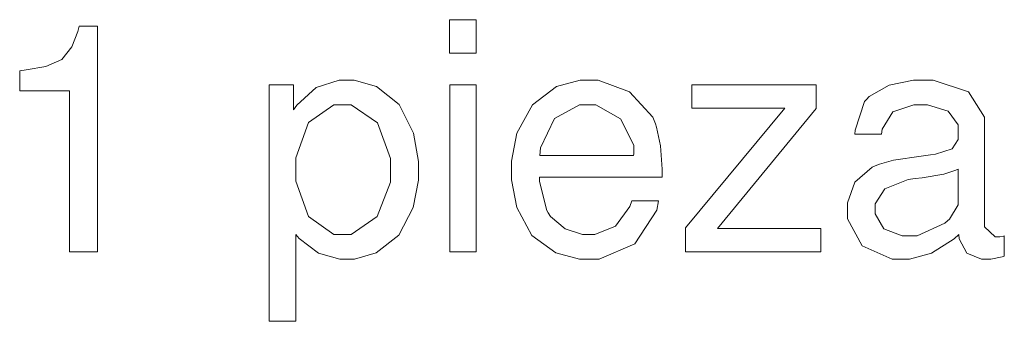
# Model space of a CAD drawing. Header units: millimetres. Extents: x -427 to 344, y -325 to 221.
# Tile 5 of 14: x -307 to -288, y -12 to -6. Entities that reach past the tile are written whole.
import ezdxf

# ---------------------------------------------------------------- set-up
doc = ezdxf.new("R2010")
doc.units = ezdxf.units.MM
doc.header["$MEASUREMENT"] = 0
doc.layers.add('Layer 1', color=7, linetype='Continuous')

msp = doc.modelspace()

# ---------------------------------------------------------------- linework, layer by layer
at = {"layer": 'Layer 1', "lineweight": 9}
for points in [[(-298.2639, -5.887), (-298.2639, -5.887), (-298.7979, -5.887), (-298.7979, -5.887)], [(-298.7979, -5.887), (-298.7979, -5.887), (-298.7979, -6.554), (-298.7979, -6.554)], [(-298.2639, -6.554), (-298.2639, -6.554), (-298.2639, -5.887), (-298.2639, -5.887)], [(-306.2019, -6.014), (-306.2019, -6.014), (-306.2329, -6.12), (-306.2329, -6.12)], [(-305.8389, -6.014), (-305.8389, -6.014), (-306.2019, -6.014), (-306.2019, -6.014)], [(-305.8389, -10.522), (-305.8389, -10.522), (-305.8389, -6.014), (-305.8389, -6.014)], [(-306.2329, -6.12), (-306.2329, -6.12), (-306.3509, -6.431), (-306.3509, -6.431)], [(-306.3509, -6.431), (-306.3509, -6.431), (-306.5479, -6.68), (-306.5479, -6.68)], [(-306.5479, -6.68), (-306.5479, -6.68), (-306.8709, -6.82), (-306.8709, -6.82)], [(-298.7979, -6.554), (-298.7979, -6.554), (-298.2639, -6.554), (-298.2639, -6.554)], [(-307.2619, -6.89), (-307.2619, -6.89), (-307.3929, -6.907), (-307.3929, -6.907)], [(-306.8709, -6.82), (-306.8709, -6.82), (-307.2619, -6.89), (-307.2619, -6.89)], [(-307.3929, -6.907), (-307.3929, -6.907), (-307.3929, -7.309), (-307.3929, -7.309)], [(-301.9149, -7.188), (-301.9149, -7.188), (-302.4059, -7.188), (-302.4059, -7.188)], [(-302.4059, -7.188), (-302.4059, -7.188), (-302.4059, -11.912), (-302.4059, -11.912)], [(-301.9149, -7.689), (-301.9149, -7.689), (-301.9149, -7.188), (-301.9149, -7.188)], [(-301.4609, -7.244), (-301.4609, -7.244), (-301.8529, -7.591), (-301.8529, -7.591)], [(-301.0049, -7.094), (-301.0049, -7.094), (-301.4609, -7.244), (-301.4609, -7.244)], [(-300.8519, -7.094), (-300.8519, -7.094), (-301.0049, -7.094), (-301.0049, -7.094)], [(-300.7029, -7.094), (-300.7029, -7.094), (-300.8519, -7.094), (-300.8519, -7.094)], [(-300.2559, -7.221), (-300.2559, -7.221), (-300.7029, -7.094), (-300.7029, -7.094)], [(-299.8039, -7.583), (-299.8039, -7.583), (-300.2559, -7.221), (-300.2559, -7.221)], [(-298.2639, -7.188), (-298.2639, -7.188), (-298.7929, -7.188), (-298.7929, -7.188)], [(-298.7929, -7.188), (-298.7929, -7.188), (-298.7929, -10.522), (-298.7929, -10.522)], [(-298.2639, -10.522), (-298.2639, -10.522), (-298.2639, -7.188), (-298.2639, -7.188)], [(-296.6579, -7.222), (-296.6579, -7.222), (-297.1389, -7.586), (-297.1389, -7.586)], [(-296.1869, -7.094), (-296.1869, -7.094), (-296.6579, -7.222), (-296.6579, -7.222)], [(-296.0289, -7.094), (-296.0289, -7.094), (-296.1869, -7.094), (-296.1869, -7.094)], [(-295.8219, -7.094), (-295.8219, -7.094), (-296.0289, -7.094), (-296.0289, -7.094)], [(-295.1999, -7.327), (-295.1999, -7.327), (-295.8219, -7.094), (-295.8219, -7.094)], [(-291.4619, -7.188), (-291.4619, -7.188), (-293.9479, -7.188), (-293.9479, -7.188)], [(-293.9479, -7.188), (-293.9479, -7.188), (-293.9479, -7.651), (-293.9479, -7.651)], [(-291.4619, -7.662), (-291.4619, -7.662), (-291.4619, -7.188), (-291.4619, -7.188)], [(-290.0049, -7.193), (-290.0049, -7.193), (-290.4029, -7.418), (-290.4029, -7.418)], [(-289.5189, -7.094), (-289.5189, -7.094), (-290.0049, -7.193), (-290.0049, -7.193)], [(-289.3559, -7.094), (-289.3559, -7.094), (-289.5189, -7.094), (-289.5189, -7.094)], [(-289.1229, -7.094), (-289.1229, -7.094), (-289.3559, -7.094), (-289.3559, -7.094)], [(-288.4199, -7.327), (-288.4199, -7.327), (-289.1229, -7.094), (-289.1229, -7.094)], [(-307.3929, -7.309), (-307.3929, -7.309), (-306.3949, -7.309), (-306.3949, -7.309)], [(-306.3949, -7.309), (-306.3949, -7.309), (-306.3949, -10.522), (-306.3949, -10.522)], [(-294.7319, -7.834), (-294.7319, -7.834), (-295.1999, -7.327), (-295.1999, -7.327)], [(-290.4589, -7.48), (-290.4589, -7.48), (-290.4969, -7.522), (-290.4969, -7.522)], [(-290.4029, -7.418), (-290.4029, -7.418), (-290.4589, -7.48), (-290.4589, -7.48)], [(-288.0989, -7.834), (-288.0989, -7.834), (-288.4199, -7.327), (-288.4199, -7.327)], [(-301.8529, -7.591), (-301.8529, -7.591), (-301.9149, -7.689), (-301.9149, -7.689)], [(-301.6159, -7.942), (-301.6159, -7.942), (-301.1089, -7.59), (-301.1089, -7.59)], [(-301.1089, -7.59), (-301.1089, -7.59), (-300.9399, -7.59), (-300.9399, -7.59)], [(-300.9399, -7.59), (-300.9399, -7.59), (-300.7649, -7.59), (-300.7649, -7.59)], [(-300.7649, -7.59), (-300.7649, -7.59), (-300.2379, -7.945), (-300.2379, -7.945)], [(-299.5189, -8.156), (-299.5189, -8.156), (-299.8039, -7.583), (-299.8039, -7.583)], [(-297.1389, -7.586), (-297.1389, -7.586), (-297.4479, -8.156), (-297.4479, -8.156)], [(-296.6949, -7.86), (-296.6949, -7.86), (-296.1989, -7.585), (-296.1989, -7.585)], [(-296.1989, -7.585), (-296.1989, -7.585), (-296.0339, -7.585), (-296.0339, -7.585)], [(-296.0339, -7.585), (-296.0339, -7.585), (-295.8699, -7.585), (-295.8699, -7.585)], [(-295.8699, -7.585), (-295.8699, -7.585), (-295.3779, -7.869), (-295.3779, -7.869)], [(-292.0899, -7.651), (-292.0899, -7.651), (-294.0799, -10.043), (-294.0799, -10.043)], [(-293.9479, -7.651), (-293.9479, -7.651), (-292.0899, -7.651), (-292.0899, -7.651)], [(-293.4409, -10.06), (-293.4409, -10.06), (-291.4619, -7.662), (-291.4619, -7.662)], [(-290.4969, -7.522), (-290.4969, -7.522), (-290.6869, -8.092), (-290.6869, -8.092)], [(-289.9329, -7.726), (-289.9329, -7.726), (-289.5129, -7.585), (-289.5129, -7.585)], [(-289.5129, -7.585), (-289.5129, -7.585), (-289.3719, -7.585), (-289.3719, -7.585)], [(-289.3719, -7.585), (-289.3719, -7.585), (-289.2359, -7.585), (-289.2359, -7.585)], [(-289.2359, -7.585), (-289.2359, -7.585), (-288.8229, -7.713), (-288.8229, -7.713)], [(-296.9769, -8.444), (-296.9769, -8.444), (-296.6949, -7.86), (-296.6949, -7.86)], [(-295.3779, -7.869), (-295.3779, -7.869), (-295.1139, -8.391), (-295.1139, -8.391)], [(-294.6779, -7.97), (-294.6779, -7.97), (-294.7319, -7.834), (-294.7319, -7.834)], [(-290.1439, -8.072), (-290.1439, -8.072), (-289.9329, -7.726), (-289.9329, -7.726)], [(-288.8229, -7.713), (-288.8229, -7.713), (-288.6279, -7.988), (-288.6279, -7.988)], [(-288.0989, -8.003), (-288.0989, -8.003), (-288.0989, -7.834), (-288.0989, -7.834)], [(-301.8709, -8.644), (-301.8709, -8.644), (-301.6159, -7.942), (-301.6159, -7.942)], [(-300.2379, -7.945), (-300.2379, -7.945), (-299.9749, -8.662), (-299.9749, -8.662)], [(-294.6549, -8.032), (-294.6549, -8.032), (-294.6779, -7.97), (-294.6779, -7.97)], [(-294.5769, -8.404), (-294.5769, -8.404), (-294.6549, -8.032), (-294.6549, -8.032)], [(-290.1549, -8.174), (-290.1549, -8.174), (-290.1439, -8.072), (-290.1439, -8.072)], [(-288.6279, -7.988), (-288.6279, -7.988), (-288.6279, -8.081), (-288.6279, -8.081)], [(-288.0989, -9.96), (-288.0989, -9.96), (-288.0989, -8.003), (-288.0989, -8.003)], [(-299.4179, -8.723), (-299.4179, -8.723), (-299.5189, -8.156), (-299.5189, -8.156)], [(-297.4479, -8.156), (-297.4479, -8.156), (-297.5549, -8.715), (-297.5549, -8.715)], [(-290.6869, -8.092), (-290.6869, -8.092), (-290.6899, -8.174), (-290.6899, -8.174)], [(-290.6899, -8.174), (-290.6899, -8.174), (-290.1549, -8.174), (-290.1549, -8.174)], [(-288.6279, -8.081), (-288.6279, -8.081), (-288.6279, -8.219), (-288.6279, -8.219)], [(-288.6279, -8.219), (-288.6279, -8.219), (-288.6279, -8.281), (-288.6279, -8.281)], [(-296.9879, -8.599), (-296.9879, -8.599), (-296.9769, -8.444), (-296.9769, -8.444)], [(-295.1139, -8.391), (-295.1139, -8.391), (-295.1139, -8.566), (-295.1139, -8.566)], [(-294.5459, -8.876), (-294.5459, -8.876), (-294.5769, -8.404), (-294.5769, -8.404)], [(-288.6279, -8.281), (-288.6279, -8.281), (-288.7469, -8.469), (-288.7469, -8.469)], [(-301.8709, -8.88), (-301.8709, -8.88), (-301.8709, -8.644), (-301.8709, -8.644)], [(-299.9749, -8.662), (-299.9749, -8.662), (-299.9749, -8.902), (-299.9749, -8.902)], [(-295.1189, -8.599), (-295.1189, -8.599), (-296.9879, -8.599), (-296.9879, -8.599)], [(-295.1179, -8.596), (-295.1179, -8.596), (-295.1189, -8.599), (-295.1189, -8.599)], [(-295.1139, -8.574), (-295.1139, -8.574), (-295.1179, -8.596), (-295.1179, -8.596)], [(-295.1139, -8.566), (-295.1139, -8.566), (-295.1139, -8.574), (-295.1139, -8.574)], [(-289.3659, -8.61), (-289.3659, -8.61), (-289.9209, -8.694), (-289.9209, -8.694)], [(-289.1799, -8.588), (-289.1799, -8.588), (-289.3659, -8.61), (-289.3659, -8.61)], [(-289.0749, -8.576), (-289.0749, -8.576), (-289.1799, -8.588), (-289.1799, -8.588)], [(-288.7469, -8.469), (-288.7469, -8.469), (-289.0749, -8.576), (-289.0749, -8.576)], [(-299.4179, -8.913), (-299.4179, -8.913), (-299.4179, -8.723), (-299.4179, -8.723)], [(-297.5549, -8.715), (-297.5549, -8.715), (-297.5549, -8.902), (-297.5549, -8.902)], [(-290.3469, -8.832), (-290.3469, -8.832), (-290.6909, -9.135), (-290.6909, -9.135)], [(-290.2489, -8.792), (-290.2489, -8.792), (-290.3469, -8.832), (-290.3469, -8.832)], [(-290.1979, -8.771), (-290.1979, -8.771), (-290.2489, -8.792), (-290.2489, -8.792)], [(-289.9209, -8.694), (-289.9209, -8.694), (-290.1979, -8.771), (-290.1979, -8.771)], [(-301.8709, -9.114), (-301.8709, -9.114), (-301.8709, -8.88), (-301.8709, -8.88)], [(-299.9749, -8.902), (-299.9749, -8.902), (-299.9749, -9.131), (-299.9749, -9.131)], [(-299.4179, -9.093), (-299.4179, -9.093), (-299.4179, -8.913), (-299.4179, -8.913)], [(-297.5549, -8.902), (-297.5549, -8.902), (-297.5549, -9.085), (-297.5549, -9.085)], [(-296.9969, -9.117), (-296.9969, -9.117), (-296.9989, -9.034), (-296.9989, -9.034)], [(-296.9989, -9.034), (-296.9989, -9.034), (-294.5459, -9.034), (-294.5459, -9.034)], [(-294.5459, -9.034), (-294.5459, -9.034), (-294.5459, -8.876), (-294.5459, -8.876)], [(-289.4829, -9.062), (-289.4829, -9.062), (-289.3419, -9.043), (-289.3419, -9.043)], [(-289.3419, -9.043), (-289.3419, -9.043), (-288.9109, -8.97), (-288.9109, -8.97)], [(-288.9109, -8.97), (-288.9109, -8.97), (-288.6729, -8.895), (-288.6729, -8.895)], [(-288.6729, -8.895), (-288.6729, -8.895), (-288.6279, -8.874), (-288.6279, -8.874)], [(-288.6279, -8.874), (-288.6279, -8.874), (-288.6279, -9.475), (-288.6279, -9.475)], [(-301.6159, -9.821), (-301.6159, -9.821), (-301.8709, -9.114), (-301.8709, -9.114)], [(-299.9749, -9.131), (-299.9749, -9.131), (-300.2409, -9.821), (-300.2409, -9.821)], [(-299.5219, -9.636), (-299.5219, -9.636), (-299.4179, -9.093), (-299.4179, -9.093)], [(-297.5549, -9.085), (-297.5549, -9.085), (-297.4509, -9.638), (-297.4509, -9.638)], [(-296.8539, -9.698), (-296.8539, -9.698), (-296.9969, -9.117), (-296.9969, -9.117)], [(-290.6909, -9.135), (-290.6909, -9.135), (-290.8389, -9.547), (-290.8389, -9.547)], [(-290.0929, -9.266), (-290.0929, -9.266), (-289.6229, -9.082), (-289.6229, -9.082)], [(-289.6229, -9.082), (-289.6229, -9.082), (-289.4829, -9.062), (-289.4829, -9.062)], [(-290.2819, -9.568), (-290.2819, -9.568), (-290.0929, -9.266), (-290.0929, -9.266)], [(-299.8099, -10.191), (-299.8099, -10.191), (-299.5219, -9.636), (-299.5219, -9.636)], [(-297.4509, -9.638), (-297.4509, -9.638), (-297.1489, -10.196), (-297.1489, -10.196)], [(-295.1879, -9.619), (-295.1879, -9.619), (-295.4799, -10.01), (-295.4799, -10.01)], [(-295.1519, -9.508), (-295.1519, -9.508), (-295.1879, -9.619), (-295.1879, -9.619)], [(-294.6179, -9.508), (-294.6179, -9.508), (-295.1519, -9.508), (-295.1519, -9.508)], [(-294.6499, -9.69), (-294.6499, -9.69), (-294.6179, -9.508), (-294.6179, -9.508)], [(-290.8389, -9.547), (-290.8389, -9.547), (-290.8389, -9.685), (-290.8389, -9.685)], [(-290.2819, -9.668), (-290.2819, -9.668), (-290.2819, -9.568), (-290.2819, -9.568)], [(-288.6279, -9.583), (-288.6279, -9.583), (-288.7979, -9.869), (-288.7979, -9.869)], [(-288.6279, -9.475), (-288.6279, -9.475), (-288.6279, -9.583), (-288.6279, -9.583)], [(-301.1089, -10.175), (-301.1089, -10.175), (-301.6159, -9.821), (-301.6159, -9.821)], [(-300.2409, -9.821), (-300.2409, -9.821), (-300.7659, -10.175), (-300.7659, -10.175)], [(-296.8219, -9.745), (-296.8219, -9.745), (-296.8539, -9.698), (-296.8539, -9.698)], [(-296.7779, -9.816), (-296.7779, -9.816), (-296.8219, -9.745), (-296.8219, -9.745)], [(-296.4829, -10.068), (-296.4829, -10.068), (-296.7779, -9.816), (-296.7779, -9.816)], [(-295.0929, -10.363), (-295.0929, -10.363), (-294.6499, -9.69), (-294.6499, -9.69)], [(-290.8389, -9.685), (-290.8389, -9.685), (-290.8389, -9.864), (-290.8389, -9.864)], [(-290.2819, -9.766), (-290.2819, -9.766), (-290.2819, -9.668), (-290.2819, -9.668)], [(-290.1099, -10.064), (-290.1099, -10.064), (-290.2819, -9.766), (-290.2819, -9.766)], [(-295.4799, -10.01), (-295.4799, -10.01), (-295.8879, -10.181), (-295.8879, -10.181)], [(-290.8389, -9.864), (-290.8389, -9.864), (-290.5429, -10.403), (-290.5429, -10.403)], [(-288.8919, -9.955), (-288.8919, -9.955), (-289.4429, -10.203), (-289.4429, -10.203)], [(-288.8379, -9.905), (-288.8379, -9.905), (-288.8919, -9.955), (-288.8919, -9.955)], [(-288.7979, -9.869), (-288.7979, -9.869), (-288.8379, -9.905), (-288.8379, -9.905)], [(-288.0989, -10.026), (-288.0989, -10.026), (-288.0989, -9.96), (-288.0989, -9.96)], [(-287.8839, -10.225), (-287.8839, -10.225), (-288.0989, -10.026), (-288.0989, -10.026)], [(-301.8709, -11.912), (-301.8709, -11.912), (-301.8709, -10.175), (-301.8709, -10.175)], [(-301.8709, -10.175), (-301.8709, -10.175), (-301.8009, -10.261), (-301.8009, -10.261)], [(-300.9399, -10.175), (-300.9399, -10.175), (-301.1089, -10.175), (-301.1089, -10.175)], [(-300.7659, -10.175), (-300.7659, -10.175), (-300.9399, -10.175), (-300.9399, -10.175)], [(-300.2609, -10.546), (-300.2609, -10.546), (-299.8099, -10.191), (-299.8099, -10.191)], [(-297.1489, -10.196), (-297.1489, -10.196), (-296.6719, -10.547), (-296.6719, -10.547)], [(-296.1389, -10.181), (-296.1389, -10.181), (-296.4829, -10.068), (-296.4829, -10.068)], [(-296.0229, -10.181), (-296.0229, -10.181), (-296.1389, -10.181), (-296.1389, -10.181)], [(-295.8879, -10.181), (-295.8879, -10.181), (-296.0229, -10.181), (-296.0229, -10.181)], [(-294.0799, -10.043), (-294.0799, -10.043), (-294.0799, -10.522), (-294.0799, -10.522)], [(-291.3729, -10.06), (-291.3729, -10.06), (-293.4409, -10.06), (-293.4409, -10.06)], [(-291.3729, -10.522), (-291.3729, -10.522), (-291.3729, -10.06), (-291.3729, -10.06)], [(-289.7469, -10.203), (-289.7469, -10.203), (-290.1099, -10.064), (-290.1099, -10.064)], [(-289.6259, -10.203), (-289.6259, -10.203), (-289.7469, -10.203), (-289.7469, -10.203)], [(-289.4429, -10.203), (-289.4429, -10.203), (-289.6259, -10.203), (-289.6259, -10.203)], [(-288.7059, -10.266), (-288.7059, -10.266), (-288.6119, -10.181), (-288.6119, -10.181)], [(-288.6119, -10.181), (-288.6119, -10.181), (-288.6019, -10.265), (-288.6019, -10.265)], [(-287.8129, -10.225), (-287.8129, -10.225), (-287.8839, -10.225), (-287.8839, -10.225)], [(-287.7889, -10.225), (-287.7889, -10.225), (-287.8129, -10.225), (-287.8129, -10.225)], [(-287.7159, -10.212), (-287.7159, -10.212), (-287.7889, -10.225), (-287.7889, -10.225)], [(-287.7019, -10.208), (-287.7019, -10.208), (-287.7159, -10.212), (-287.7159, -10.212)], [(-287.7019, -10.611), (-287.7019, -10.611), (-287.7019, -10.208), (-287.7019, -10.208)], [(-301.8009, -10.261), (-301.8009, -10.261), (-301.4149, -10.551), (-301.4149, -10.551)], [(-295.8039, -10.671), (-295.8039, -10.671), (-295.0929, -10.363), (-295.0929, -10.363)], [(-290.5429, -10.403), (-290.5429, -10.403), (-289.9429, -10.671), (-289.9429, -10.671)], [(-289.1599, -10.554), (-289.1599, -10.554), (-288.7059, -10.266), (-288.7059, -10.266)], [(-288.6019, -10.265), (-288.6019, -10.265), (-288.4519, -10.551), (-288.4519, -10.551)], [(-306.3949, -10.522), (-306.3949, -10.522), (-305.8389, -10.522), (-305.8389, -10.522)], [(-301.4149, -10.551), (-301.4149, -10.551), (-300.9889, -10.671), (-300.9889, -10.671)], [(-300.6999, -10.671), (-300.6999, -10.671), (-300.2609, -10.546), (-300.2609, -10.546)], [(-298.7929, -10.522), (-298.7929, -10.522), (-298.2639, -10.522), (-298.2639, -10.522)], [(-296.6719, -10.547), (-296.6719, -10.547), (-296.1979, -10.671), (-296.1979, -10.671)], [(-294.0799, -10.522), (-294.0799, -10.522), (-291.3729, -10.522), (-291.3729, -10.522)], [(-289.5969, -10.671), (-289.5969, -10.671), (-289.1599, -10.554), (-289.1599, -10.554)], [(-288.4519, -10.551), (-288.4519, -10.551), (-288.1589, -10.671), (-288.1589, -10.671)], [(-287.9709, -10.671), (-287.9709, -10.671), (-287.7449, -10.622), (-287.7449, -10.622)], [(-287.7449, -10.622), (-287.7449, -10.622), (-287.7019, -10.611), (-287.7019, -10.611)], [(-300.9889, -10.671), (-300.9889, -10.671), (-300.8459, -10.671), (-300.8459, -10.671)], [(-300.8459, -10.671), (-300.8459, -10.671), (-300.6999, -10.671), (-300.6999, -10.671)], [(-296.1979, -10.671), (-296.1979, -10.671), (-296.0399, -10.671), (-296.0399, -10.671)], [(-296.0399, -10.671), (-296.0399, -10.671), (-295.8039, -10.671), (-295.8039, -10.671)], [(-289.9429, -10.671), (-289.9429, -10.671), (-289.7419, -10.671), (-289.7419, -10.671)], [(-289.7419, -10.671), (-289.7419, -10.671), (-289.5969, -10.671), (-289.5969, -10.671)], [(-288.1589, -10.671), (-288.1589, -10.671), (-288.0609, -10.671), (-288.0609, -10.671)], [(-288.0609, -10.671), (-288.0609, -10.671), (-287.9709, -10.671), (-287.9709, -10.671)], [(-302.4059, -11.912), (-302.4059, -11.912), (-301.8709, -11.912), (-301.8709, -11.912)]]:
    msp.add_open_spline(points, degree=3, dxfattribs=at)

doc.saveas('drawing.dxf')
